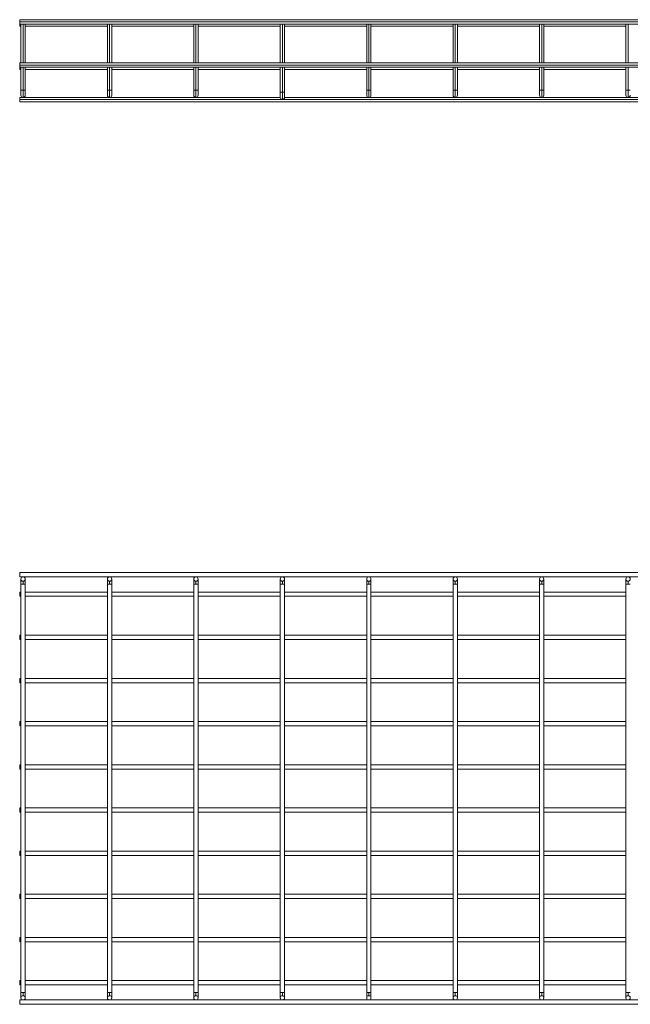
# Model space of a CAD drawing. Header units: millimetres. Extents: x -1743 to 1547, y -1424 to -128.
# Tile 7 of 9: x -78 to 629, y -1268 to -128. Entities that reach past the tile are written whole.
import ezdxf

# ---------------------------------------------------------------- set-up
doc = ezdxf.new("R2010")
doc.units = ezdxf.units.MM

msp = doc.modelspace()

# ---------------------------------------------------------------- linework, layer by layer
at = {"color": 7, "linetype": 'Continuous', "lineweight": 15}
for p, q in [((731.3, -128.1), (-77.7, -128.1)), ((-77.7, -128.1), (-77.7, -130.6)), ((-77.7, -130.6), (-77.7, -133.1)), ((-77.7, -130.6), (731.3, -130.6)), ((-77.7, -133.1), (731.3, -133.1)), ((-77.7, -133.1), (-77.7, -135.6)), ((-77.7, -135.6), (-76.2, -135.6)), ((-76.2, -133.1), (-76.2, -178.1)), ((-71.2, -178.1), (-71.2, -133.1)), ((-71.2, -135.6), (23.8, -135.6)), ((23.8, -133.1), (23.8, -178.1)), ((28.8, -178.1), (28.8, -133.1)), ((28.8, -135.6), (123.8, -135.6)), ((123.8, -133.1), (123.8, -178.1)), ((128.8, -178.1), (128.8, -133.1)), ((128.8, -135.6), (223.8, -135.6)), ((223.8, -133.1), (223.8, -178.1)), ((228.8, -178.1), (228.8, -133.1)), ((228.8, -135.6), (323.8, -135.6)), ((323.8, -133.1), (323.8, -178.1)), ((328.8, -178.1), (328.8, -133.1)), ((328.8, -135.6), (423.8, -135.6)), ((423.8, -133.1), (423.8, -178.1)), ((428.8, -178.1), (428.8, -133.1)), ((428.8, -135.6), (523.8, -135.6)), ((523.8, -133.1), (523.8, -178.1)), ((528.8, -178.1), (528.8, -133.1)), ((528.8, -135.6), (623.8, -135.6)), ((623.8, -133.1), (623.8, -178.1)), ((731.3, -178.1), (-77.7, -178.1)), ((-77.7, -178.1), (-77.7, -180.6)), ((-77.7, -180.6), (731.3, -180.6)), ((-77.7, -180.6), (-77.7, -183.1)), ((-77.7, -183.1), (731.3, -183.1)), ((-77.7, -183.1), (-77.7, -185.6)), ((-77.7, -185.6), (-76.2, -185.6)), ((-76.2, -183.1), (-76.2, -209.6)), ((-71.2, -209.6), (-71.2, -183.1)), ((-71.2, -185.6), (23.8, -185.6)), ((23.8, -183.1), (23.8, -209.6)), ((28.8, -209.6), (28.8, -183.1)), ((28.8, -185.6), (123.8, -185.6)), ((123.8, -183.1), (123.8, -209.6)), ((128.8, -209.6), (128.8, -183.1)), ((128.8, -185.6), (223.8, -185.6)), ((223.8, -183.1), (223.8, -212.1)), ((228.8, -212.1), (228.8, -183.1)), ((228.8, -185.6), (323.8, -185.6)), ((323.8, -183.1), (323.8, -209.6)), ((328.8, -209.6), (328.8, -183.1)), ((328.8, -185.6), (423.8, -185.6)), ((423.8, -183.1), (423.8, -209.6)), ((428.8, -209.6), (428.8, -183.1)), ((428.8, -185.6), (523.8, -185.6)), ((523.8, -183.1), (523.8, -209.6)), ((528.8, -209.6), (528.8, -183.1)), ((528.8, -185.6), (623.8, -185.6)), ((623.8, -183.1), (623.8, -209.6)), ((-76.2, -209.6), (-76.2, -215.6)), ((-73.7, -209.6), (-73.7, -218.1)), ((-71.2, -215.6), (-71.2, -209.6)), ((23.8, -209.6), (23.8, -215.6)), ((26.3, -209.6), (26.3, -218.1)), ((28.8, -215.6), (28.8, -209.6)), ((123.8, -209.6), (123.8, -215.6)), ((126.3, -209.6), (126.3, -218.1)), ((128.8, -215.6), (128.8, -209.6)), ((223.8, -212.1), (223.8, -218.1)), ((226.3, -212.1), (226.3, -220.6)), ((228.8, -218.1), (228.8, -212.1)), ((323.8, -209.6), (323.8, -215.6)), ((326.3, -209.6), (326.3, -218.1)), ((328.8, -215.6), (328.8, -209.6)), ((423.8, -209.6), (423.8, -215.6)), ((426.3, -209.6), (426.3, -218.1)), ((428.8, -215.6), (428.8, -209.6)), ((523.8, -209.6), (523.8, -215.6)), ((526.3, -209.6), (526.3, -218.1)), ((528.8, -215.6), (528.8, -209.6)), ((623.8, -209.6), (623.8, -215.6)), ((626.3, -209.6), (626.3, -218.1)), ((223.8, -218.1), (-77.7, -218.1)), ((-77.7, -218.1), (-77.7, -220.6)), ((-77.7, -220.6), (731.3, -220.6)), ((-77.7, -220.6), (-77.7, -223.1)), ((-77.7, -223.1), (731.3, -223.1)), ((731.3, -218.1), (228.8, -218.1)), ((731.3, -768.4), (-77.7, -768.4)), ((-77.7, -768.4), (-77.7, -773.4)), ((-77.7, -773.4), (731.3, -773.4)), ((-76.2, -775.9), (-76.2, -781.9)), ((-73.7, -781.9), (-76.2, -781.9)), ((-76.2, -781.9), (-76.2, -1254.9)), ((-73.7, -781.9), (-73.7, -778.4)), ((-71.2, -781.9), (-73.7, -781.9)), ((-71.2, -781.9), (-71.2, -775.9)), ((-71.2, -1254.9), (-71.2, -781.9)), ((23.8, -775.9), (23.8, -781.9)), ((26.3, -781.9), (23.8, -781.9)), ((23.8, -781.9), (23.8, -1254.9)), ((26.3, -781.9), (26.3, -778.4)), ((28.8, -781.9), (26.3, -781.9)), ((28.8, -781.9), (28.8, -775.9)), ((28.8, -1254.9), (28.8, -781.9)), ((123.8, -775.9), (123.8, -781.9)), ((126.3, -781.9), (123.8, -781.9)), ((123.8, -781.9), (123.8, -1254.9)), ((126.3, -781.9), (126.3, -778.4)), ((128.8, -781.9), (126.3, -781.9)), ((128.8, -781.9), (128.8, -775.9)), ((128.8, -1254.9), (128.8, -781.9)), ((223.8, -775.9), (223.8, -781.9)), ((226.3, -781.9), (223.8, -781.9)), ((223.8, -781.9), (223.8, -1254.9)), ((226.3, -781.9), (226.3, -778.4)), ((228.8, -781.9), (226.3, -781.9)), ((228.8, -781.9), (228.8, -775.9)), ((228.8, -1254.9), (228.8, -781.9)), ((323.8, -775.9), (323.8, -781.9)), ((326.3, -781.9), (323.8, -781.9)), ((323.8, -781.9), (323.8, -1254.9)), ((326.3, -781.9), (326.3, -778.4)), ((328.8, -781.9), (326.3, -781.9)), ((328.8, -781.9), (328.8, -775.9)), ((328.8, -1254.9), (328.8, -781.9)), ((423.8, -775.9), (423.8, -781.9)), ((426.3, -781.9), (423.8, -781.9)), ((423.8, -781.9), (423.8, -1254.9)), ((426.3, -781.9), (426.3, -778.4)), ((428.8, -781.9), (426.3, -781.9)), ((428.8, -781.9), (428.8, -775.9)), ((428.8, -1254.9), (428.8, -781.9)), ((523.8, -775.9), (523.8, -781.9)), ((526.3, -781.9), (523.8, -781.9)), ((523.8, -781.9), (523.8, -1254.9)), ((526.3, -781.9), (526.3, -778.4)), ((528.8, -781.9), (526.3, -781.9)), ((528.8, -781.9), (528.8, -775.9)), ((528.8, -1254.9), (528.8, -781.9)), ((623.8, -775.9), (623.8, -781.9)), ((626.3, -781.9), (623.8, -781.9)), ((623.8, -781.9), (623.8, -1254.9)), ((626.3, -781.9), (626.3, -778.4)), ((628.8, -781.9), (626.3, -781.9)), ((-76.2, -790.9), (-77.7, -790.9)), ((-77.7, -790.9), (-77.7, -795.9)), ((-77.7, -795.9), (-76.2, -795.9)), ((23.8, -790.9), (-71.2, -790.9)), ((-71.2, -795.9), (23.8, -795.9)), ((123.8, -790.9), (28.8, -790.9)), ((28.8, -795.9), (123.8, -795.9)), ((223.8, -790.9), (128.8, -790.9)), ((128.8, -795.9), (223.8, -795.9)), ((323.8, -790.9), (228.8, -790.9)), ((228.8, -795.9), (323.8, -795.9)), ((423.8, -790.9), (328.8, -790.9)), ((328.8, -795.9), (423.8, -795.9)), ((523.8, -790.9), (428.8, -790.9)), ((428.8, -795.9), (523.8, -795.9)), ((623.8, -790.9), (528.8, -790.9)), ((528.8, -795.9), (623.8, -795.9)), ((-76.2, -840.9), (-77.7, -840.9)), ((-77.7, -840.9), (-77.7, -845.9)), ((23.8, -840.9), (-71.2, -840.9)), ((123.8, -840.9), (28.8, -840.9)), ((223.8, -840.9), (128.8, -840.9)), ((323.8, -840.9), (228.8, -840.9)), ((423.8, -840.9), (328.8, -840.9)), ((523.8, -840.9), (428.8, -840.9)), ((623.8, -840.9), (528.8, -840.9)), ((-77.7, -845.9), (-76.2, -845.9)), ((-71.2, -845.9), (23.8, -845.9)), ((28.8, -845.9), (123.8, -845.9)), ((128.8, -845.9), (223.8, -845.9)), ((228.8, -845.9), (323.8, -845.9)), ((328.8, -845.9), (423.8, -845.9)), ((428.8, -845.9), (523.8, -845.9)), ((528.8, -845.9), (623.8, -845.9)), ((-76.2, -890.9), (-77.7, -890.9)), ((-77.7, -890.9), (-77.7, -895.9)), ((-77.7, -895.9), (-76.2, -895.9)), ((23.8, -890.9), (-71.2, -890.9)), ((-71.2, -895.9), (23.8, -895.9)), ((123.8, -890.9), (28.8, -890.9)), ((28.8, -895.9), (123.8, -895.9)), ((223.8, -890.9), (128.8, -890.9)), ((128.8, -895.9), (223.8, -895.9)), ((323.8, -890.9), (228.8, -890.9)), ((228.8, -895.9), (323.8, -895.9)), ((423.8, -890.9), (328.8, -890.9)), ((328.8, -895.9), (423.8, -895.9)), ((523.8, -890.9), (428.8, -890.9)), ((428.8, -895.9), (523.8, -895.9)), ((623.8, -890.9), (528.8, -890.9)), ((528.8, -895.9), (623.8, -895.9)), ((-76.2, -940.9), (-77.7, -940.9)), ((-77.7, -940.9), (-77.7, -945.9)), ((-77.7, -945.9), (-76.2, -945.9)), ((23.8, -940.9), (-71.2, -940.9)), ((-71.2, -945.9), (23.8, -945.9)), ((123.8, -940.9), (28.8, -940.9)), ((28.8, -945.9), (123.8, -945.9)), ((223.8, -940.9), (128.8, -940.9)), ((128.8, -945.9), (223.8, -945.9)), ((323.8, -940.9), (228.8, -940.9)), ((228.8, -945.9), (323.8, -945.9)), ((423.8, -940.9), (328.8, -940.9)), ((328.8, -945.9), (423.8, -945.9)), ((523.8, -940.9), (428.8, -940.9)), ((428.8, -945.9), (523.8, -945.9)), ((623.8, -940.9), (528.8, -940.9)), ((528.8, -945.9), (623.8, -945.9)), ((-76.2, -990.9), (-77.7, -990.9)), ((-77.7, -990.9), (-77.7, -995.9)), ((23.8, -990.9), (-71.2, -990.9)), ((123.8, -990.9), (28.8, -990.9)), ((223.8, -990.9), (128.8, -990.9)), ((323.8, -990.9), (228.8, -990.9)), ((423.8, -990.9), (328.8, -990.9)), ((523.8, -990.9), (428.8, -990.9)), ((623.8, -990.9), (528.8, -990.9)), ((-77.7, -995.9), (-76.2, -995.9)), ((-71.2, -995.9), (23.8, -995.9)), ((28.8, -995.9), (123.8, -995.9)), ((128.8, -995.9), (223.8, -995.9)), ((228.8, -995.9), (323.8, -995.9)), ((328.8, -995.9), (423.8, -995.9)), ((428.8, -995.9), (523.8, -995.9)), ((528.8, -995.9), (623.8, -995.9)), ((-76.2, -1040.9), (-77.7, -1040.9)), ((-77.7, -1040.9), (-77.7, -1045.9)), ((-77.7, -1045.9), (-76.2, -1045.9)), ((23.8, -1040.9), (-71.2, -1040.9)), ((-71.2, -1045.9), (23.8, -1045.9)), ((123.8, -1040.9), (28.8, -1040.9)), ((28.8, -1045.9), (123.8, -1045.9)), ((223.8, -1040.9), (128.8, -1040.9)), ((128.8, -1045.9), (223.8, -1045.9)), ((323.8, -1040.9), (228.8, -1040.9)), ((228.8, -1045.9), (323.8, -1045.9)), ((423.8, -1040.9), (328.8, -1040.9)), ((328.8, -1045.9), (423.8, -1045.9)), ((523.8, -1040.9), (428.8, -1040.9)), ((428.8, -1045.9), (523.8, -1045.9)), ((623.8, -1040.9), (528.8, -1040.9)), ((528.8, -1045.9), (623.8, -1045.9)), ((-76.2, -1090.9), (-77.7, -1090.9)), ((-77.7, -1090.9), (-77.7, -1095.9)), ((23.8, -1090.9), (-71.2, -1090.9)), ((123.8, -1090.9), (28.8, -1090.9)), ((223.8, -1090.9), (128.8, -1090.9)), ((323.8, -1090.9), (228.8, -1090.9)), ((423.8, -1090.9), (328.8, -1090.9)), ((523.8, -1090.9), (428.8, -1090.9)), ((623.8, -1090.9), (528.8, -1090.9)), ((-77.7, -1095.9), (-76.2, -1095.9)), ((-71.2, -1095.9), (23.8, -1095.9)), ((28.8, -1095.9), (123.8, -1095.9)), ((128.8, -1095.9), (223.8, -1095.9)), ((228.8, -1095.9), (323.8, -1095.9)), ((328.8, -1095.9), (423.8, -1095.9)), ((428.8, -1095.9), (523.8, -1095.9)), ((528.8, -1095.9), (623.8, -1095.9)), ((-76.2, -1140.9), (-77.7, -1140.9)), ((-77.7, -1140.9), (-77.7, -1145.9)), ((-77.7, -1145.9), (-76.2, -1145.9)), ((23.8, -1140.9), (-71.2, -1140.9)), ((-71.2, -1145.9), (23.8, -1145.9)), ((123.8, -1140.9), (28.8, -1140.9)), ((28.8, -1145.9), (123.8, -1145.9)), ((223.8, -1140.9), (128.8, -1140.9)), ((128.8, -1145.9), (223.8, -1145.9)), ((323.8, -1140.9), (228.8, -1140.9)), ((228.8, -1145.9), (323.8, -1145.9)), ((423.8, -1140.9), (328.8, -1140.9)), ((328.8, -1145.9), (423.8, -1145.9)), ((523.8, -1140.9), (428.8, -1140.9)), ((428.8, -1145.9), (523.8, -1145.9)), ((623.8, -1140.9), (528.8, -1140.9)), ((528.8, -1145.9), (623.8, -1145.9)), ((-76.2, -1190.9), (-77.7, -1190.9)), ((-77.7, -1190.9), (-77.7, -1195.9)), ((-77.7, -1195.9), (-76.2, -1195.9)), ((23.8, -1190.9), (-71.2, -1190.9)), ((-71.2, -1195.9), (23.8, -1195.9)), ((123.8, -1190.9), (28.8, -1190.9)), ((28.8, -1195.9), (123.8, -1195.9)), ((223.8, -1190.9), (128.8, -1190.9)), ((128.8, -1195.9), (223.8, -1195.9)), ((323.8, -1190.9), (228.8, -1190.9)), ((228.8, -1195.9), (323.8, -1195.9)), ((423.8, -1190.9), (328.8, -1190.9)), ((328.8, -1195.9), (423.8, -1195.9)), ((523.8, -1190.9), (428.8, -1190.9)), ((428.8, -1195.9), (523.8, -1195.9)), ((623.8, -1190.9), (528.8, -1190.9)), ((528.8, -1195.9), (623.8, -1195.9)), ((-76.2, -1240.9), (-77.7, -1240.9)), ((-77.7, -1240.9), (-77.7, -1245.9)), ((23.8, -1240.9), (-71.2, -1240.9)), ((123.8, -1240.9), (28.8, -1240.9)), ((223.8, -1240.9), (128.8, -1240.9)), ((323.8, -1240.9), (228.8, -1240.9)), ((423.8, -1240.9), (328.8, -1240.9)), ((523.8, -1240.9), (428.8, -1240.9)), ((623.8, -1240.9), (528.8, -1240.9)), ((-77.7, -1245.9), (-76.2, -1245.9)), ((-71.2, -1245.9), (23.8, -1245.9)), ((28.8, -1245.9), (123.8, -1245.9)), ((128.8, -1245.9), (223.8, -1245.9)), ((228.8, -1245.9), (323.8, -1245.9)), ((328.8, -1245.9), (423.8, -1245.9)), ((428.8, -1245.9), (523.8, -1245.9)), ((528.8, -1245.9), (623.8, -1245.9)), ((731.3, -1263.4), (-77.7, -1263.4)), ((-77.7, -1263.4), (-77.7, -1268.4)), ((-76.2, -1254.9), (-76.2, -1260.9)), ((-76.2, -1254.9), (-73.7, -1254.9)), ((-73.7, -1254.9), (-71.2, -1254.9)), ((-73.7, -1254.9), (-73.7, -1258.4)), ((-71.2, -1260.9), (-71.2, -1254.9)), ((23.8, -1254.9), (23.8, -1260.9)), ((23.8, -1254.9), (26.3, -1254.9)), ((26.3, -1254.9), (26.3, -1258.4)), ((26.3, -1254.9), (28.8, -1254.9)), ((28.8, -1260.9), (28.8, -1254.9)), ((123.8, -1254.9), (123.8, -1260.9)), ((123.8, -1254.9), (126.3, -1254.9)), ((126.3, -1254.9), (128.8, -1254.9)), ((126.3, -1254.9), (126.3, -1258.4)), ((128.8, -1260.9), (128.8, -1254.9)), ((223.8, -1254.9), (223.8, -1260.9)), ((223.8, -1254.9), (226.3, -1254.9)), ((226.3, -1254.9), (228.8, -1254.9)), ((226.3, -1254.9), (226.3, -1258.4)), ((228.8, -1260.9), (228.8, -1254.9)), ((323.8, -1254.9), (323.8, -1260.9)), ((323.8, -1254.9), (326.3, -1254.9)), ((326.3, -1254.9), (328.8, -1254.9)), ((326.3, -1254.9), (326.3, -1258.4)), ((328.8, -1260.9), (328.8, -1254.9)), ((423.8, -1254.9), (423.8, -1260.9)), ((423.8, -1254.9), (426.3, -1254.9)), ((426.3, -1254.9), (428.8, -1254.9)), ((426.3, -1254.9), (426.3, -1258.4)), ((428.8, -1260.9), (428.8, -1254.9)), ((523.8, -1254.9), (523.8, -1260.9)), ((523.8, -1254.9), (526.3, -1254.9)), ((526.3, -1254.9), (528.8, -1254.9)), ((526.3, -1254.9), (526.3, -1258.4)), ((528.8, -1260.9), (528.8, -1254.9)), ((623.8, -1254.9), (623.8, -1260.9)), ((623.8, -1254.9), (626.3, -1254.9)), ((626.3, -1254.9), (626.3, -1258.4)), ((626.3, -1254.9), (628.8, -1254.9)), ((-77.7, -1268.4), (731.3, -1268.4))]:
    msp.add_line(p, q, dxfattribs=at)
at = {"color": 8, "linetype": 'Continuous', "lineweight": 15}
for p, q in [((-73.7, -133.1), (-73.7, -178.1)), ((26.3, -133.1), (26.3, -178.1)), ((126.3, -133.1), (126.3, -178.1)), ((226.3, -133.1), (226.3, -178.1)), ((326.3, -133.1), (326.3, -178.1)), ((426.3, -133.1), (426.3, -178.1)), ((526.3, -133.1), (526.3, -178.1)), ((626.3, -133.1), (626.3, -178.1)), ((-77.7, -183.1), (-76.2, -183.1)), ((-73.7, -183.1), (-73.7, -209.6)), ((-71.2, -183.1), (23.8, -183.1)), ((26.3, -183.1), (26.3, -209.6)), ((28.8, -183.1), (123.8, -183.1)), ((126.3, -183.1), (126.3, -209.6)), ((128.8, -183.1), (223.8, -183.1)), ((226.3, -183.1), (226.3, -212.1)), ((228.8, -183.1), (323.8, -183.1)), ((326.3, -183.1), (326.3, -209.6)), ((328.8, -183.1), (423.8, -183.1)), ((426.3, -183.1), (426.3, -209.6)), ((428.8, -183.1), (523.8, -183.1)), ((526.3, -183.1), (526.3, -209.6)), ((528.8, -183.1), (623.8, -183.1)), ((626.3, -183.1), (626.3, -209.6)), ((-73.7, -209.6), (-76.2, -209.6)), ((-71.2, -209.6), (-73.7, -209.6)), ((26.3, -209.6), (23.8, -209.6)), ((28.8, -209.6), (26.3, -209.6)), ((126.3, -209.6), (123.8, -209.6)), ((128.8, -209.6), (126.3, -209.6)), ((226.3, -212.1), (223.8, -212.1)), ((228.8, -212.1), (226.3, -212.1)), ((326.3, -209.6), (323.8, -209.6)), ((328.8, -209.6), (326.3, -209.6)), ((426.3, -209.6), (423.8, -209.6)), ((428.8, -209.6), (426.3, -209.6)), ((526.3, -209.6), (523.8, -209.6)), ((528.8, -209.6), (526.3, -209.6)), ((626.3, -209.6), (623.8, -209.6)), ((628.8, -209.6), (626.3, -209.6))]:
    msp.add_line(p, q, dxfattribs=at)
at = {"color": 7, "linetype": 'Continuous', "lineweight": 15}
for centre, start, end in [((-73.7, -215.6), 180, 270), ((-73.7, -215.6), 270, 0), ((26.3, -215.6), 180, 270), ((26.3, -215.6), 270, 0), ((126.3, -215.6), 180, 270), ((126.3, -215.6), 270, 0), ((326.3, -215.6), 180, 270), ((326.3, -215.6), 270, 0), ((426.3, -215.6), 180, 270), ((426.3, -215.6), 270, 0), ((526.3, -215.6), 180, 270), ((526.3, -215.6), 270, 0), ((626.3, -215.6), 180, 270), ((626.3, -215.6), 270, 0), ((226.3, -218.1), 180, 270), ((226.3, -218.1), 270, 0), ((-73.7, -775.9), 90, 270), ((-73.7, -775.9), 270, 90), ((26.3, -775.9), 90, 270), ((26.3, -775.9), 270, 90), ((126.3, -775.9), 90, 270), ((126.3, -775.9), 270, 90), ((226.3, -775.9), 90, 270), ((226.3, -775.9), 270, 90), ((326.3, -775.9), 90, 270), ((326.3, -775.9), 270, 90), ((426.3, -775.9), 90, 270), ((426.3, -775.9), 270, 90), ((526.3, -775.9), 90, 270), ((526.3, -775.9), 270, 90), ((626.3, -775.9), 90, 270), ((626.3, -775.9), 270, 90), ((-73.7, -1260.9), 90, 270), ((-73.7, -1260.9), 270, 90), ((26.3, -1260.9), 90, 270), ((26.3, -1260.9), 270, 90), ((126.3, -1260.9), 90, 270), ((126.3, -1260.9), 270, 90), ((226.3, -1260.9), 90, 270), ((226.3, -1260.9), 270, 90), ((326.3, -1260.9), 90, 270), ((326.3, -1260.9), 270, 90), ((426.3, -1260.9), 90, 270), ((426.3, -1260.9), 270, 90), ((526.3, -1260.9), 90, 270), ((526.3, -1260.9), 270, 90), ((626.3, -1260.9), 90, 270), ((626.3, -1260.9), 270, 90)]:
    msp.add_arc(centre, 2.5, start, end, dxfattribs=at)

doc.saveas('drawing.dxf')
